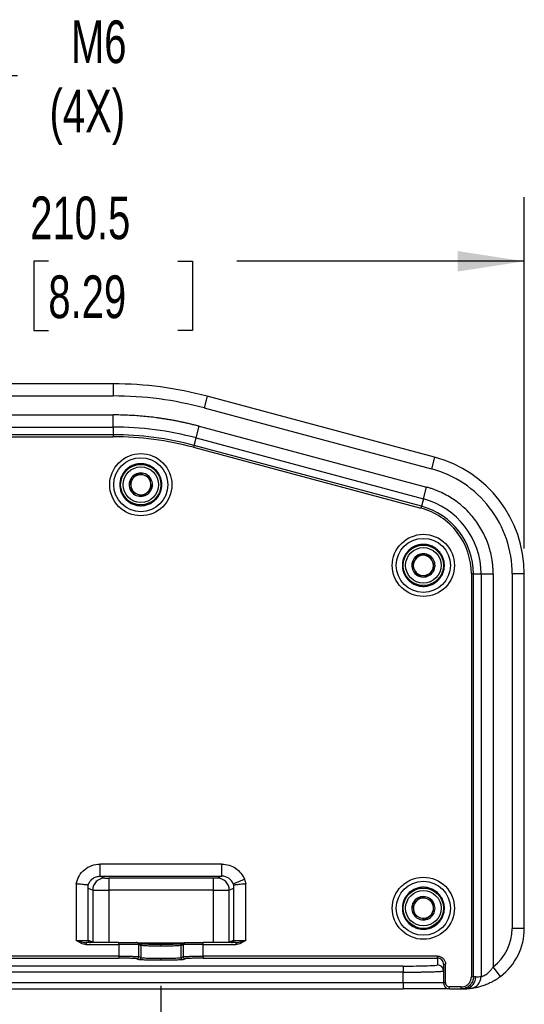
# Model space of a CAD drawing. Header units: millimetres. Extents: x 32 to 1437, y 32 to 1048.
# Tile 7 of 21: x 612 to 737, y 169 to 413. Entities that reach past the tile are written whole.
import ezdxf

# ---------------------------------------------------------------- set-up
doc = ezdxf.new("R2010")
doc.units = ezdxf.units.MM
doc.header["$LTSCALE"] = 5
doc.layers.add('DIMENSIONS', color=140, linetype='Continuous', lineweight=25)
doc.styles.add('SLDTEXTSTYLE0', font='TXT', dxfattribs={"width": 0.7})
doc.dimstyles.new('SLDDIMSTYLE0', dxfattribs={"dimtxt": 10.790039, "dimasz": 16.51, "dimexe": 0, "dimexo": 0.0625, "dimgap": 2.69751, "dimtad": 0, "dimtih": 1, "dimtoh": 1, "dimrnd": 1e-09, "dimzin": 4, "dimdsep": 46, "dimtxsty": 'SLDTEXTSTYLE0', "dimsah": 1, "dimcen": 0.09, "dimadec": 0, "dimazin": 1, "dimtfac": 1, "dimtofl": 0, "dimtmove": 0, "dimatfit": 3, "dimfxl": 0, "dimfrac": 2, "dimtolj": 1, "dimtzin": 12, "dimarcsym": 0})
doc.dimstyles.new('SLDDIMSTYLE5', dxfattribs={"dimtxt": 10.790039, "dimasz": 16.51, "dimexe": 0, "dimexo": 0.0625, "dimgap": 2.69751, "dimtad": 0, "dimtih": 1, "dimtoh": 1, "dimrnd": 1e-09, "dimzin": 12, "dimdsep": 46, "dimtxsty": 'SLDTEXTSTYLE0', "dimsah": 1, "dimcen": 0.09, "dimadec": 0, "dimazin": 3, "dimtfac": 1, "dimtofl": 0, "dimtmove": 0, "dimatfit": 3, "dimfxl": 0, "dimfrac": 2, "dimtolj": 1, "dimtzin": 12, "dimarcsym": 0})
doc.dimstyles.new('SLDDIMSTYLE6', dxfattribs={"dimtxt": 10.790039, "dimasz": 16.51, "dimexe": 0, "dimexo": 0.0625, "dimgap": 2.69751, "dimtad": 0, "dimtih": 1, "dimtoh": 1, "dimrnd": 1e-09, "dimzin": 12, "dimdsep": 46, "dimtxsty": 'SLDTEXTSTYLE0', "dimsah": 1, "dimcen": 0, "dimadec": 0, "dimazin": 3, "dimtfac": 1, "dimtofl": 0, "dimtmove": 0, "dimatfit": 3, "dimfxl": 0, "dimfrac": 2, "dimtolj": 1, "dimtzin": 12, "dimarcsym": 0})

# ---------------------------------------------------------------- blocks, each defined once
blk = doc.blocks.new('_D_16')
at = {"layer": 'DIMENSIONS'}
for p, q in [((526.61, 290.69), (526.61, 369.32)), ((737.11, 282.27), (737.11, 369.32)), ((526.61, 353.44), (604.59, 353.44)), ((619.21, 353.44), (615.59, 353.44)), ((615.59, 353.44), (615.59, 336.3)), ((651.27, 353.44), (654.9, 353.44)), ((654.9, 353.44), (654.9, 336.3)), ((737.11, 353.44), (665.89, 353.44)), ((615.59, 336.3), (619.21, 336.3)), ((654.9, 336.3), (651.27, 336.3))]:
    blk.add_line(p, q, dxfattribs=at)
for points in [[(526.61, 353.44), (543.12, 350.9), (543.12, 355.98)], [(737.11, 353.44), (720.6, 355.98), (720.6, 350.9)]]:
    blk.add_solid(points, dxfattribs=at)
at = {"layer": 'DIMENSIONS', "char_height": 10.583, "attachment_point": 1, "style": 'SLDTEXTSTYLE0'}
for s, insert in [('210.5', (614.72, 369.5)), ('8.29', (619.21, 349.94))]:
    blk.add_mtext(s, dxfattribs=dict(at, insert=insert))
blk = doc.blocks.new('_D_17')
at = {"layer": 'DIMENSIONS'}
for p, q in [((337.11, 173.8), (337.11, 119.83)), ((647.11, 173.8), (647.11, 119.83)), ((337.11, 135.7), (458.14, 135.7)), ((472.76, 135.7), (469.14, 135.7)), ((469.14, 135.7), (469.14, 118.55)), ((513.8, 135.7), (517.43, 135.7)), ((517.43, 135.7), (517.43, 118.55)), ((647.11, 135.7), (528.42, 135.7)), ((469.14, 118.55), (472.76, 118.55)), ((517.43, 118.55), (513.8, 118.55))]:
    blk.add_line(p, q, dxfattribs=at)
for points in [[(337.11, 135.7), (353.62, 133.16), (353.62, 138.24)], [(647.11, 135.7), (630.6, 138.24), (630.6, 133.16)]]:
    blk.add_solid(points, dxfattribs=at)
at = {"layer": 'DIMENSIONS', "char_height": 10.583, "attachment_point": 1, "style": 'SLDTEXTSTYLE0'}
for s, insert in [('310.0', (472.76, 151.76)), ('12.20', (472.76, 132.19))]:
    blk.add_mtext(s, dxfattribs=dict(at, insert=insert))
blk = doc.blocks.new('_D_18')
at = {"layer": 'DIMENSIONS'}
for p, q in [((527.79, 280.54), (583.79, 399.51)), ((583.79, 399.51), (611.58, 399.51))]:
    blk.add_line(p, q, dxfattribs=at)
blk.add_solid([(527.79, 280.54), (537.12, 294.4), (532.52, 296.56)], dxfattribs=at)
at = {"layer": 'DIMENSIONS', "char_height": 10.583, "attachment_point": 1, "style": 'SLDTEXTSTYLE0'}
for s, insert in [('M6', (624.81, 413.15)), ('(4X)', (619.51, 396))]:
    blk.add_mtext(s, dxfattribs=dict(at, insert=insert))

msp = doc.modelspace()

# ---------------------------------------------------------------- linework, layer by layer
for p, q in [((635.265467, 323.052066), (348.962916, 323.052066)), ((635.265467, 323.052066), (635.265467, 320.052066)), ((348.962916, 320.052066), (635.265467, 320.052066)), ((658.559181, 319.98539), (657.782724, 317.087613)), ((714.878763, 304.894604), (658.559181, 319.98539)), ((348.962916, 315.349132), (635.265467, 315.349132)), ((635.265467, 312.35096), (635.265467, 315.349132)), ((657.782724, 317.087613), (714.102306, 301.996826)), ((655.789531, 309.648915), (656.565515, 312.544928)), ((656.565515, 312.544928), (712.885097, 297.454141)), ((348.962916, 312.35096), (635.265467, 312.35096)), ((635.265467, 310.443512), (348.962916, 310.443512)), ((635.265467, 312.35096), (635.265467, 310.443512)), ((635.265467, 310.443512), (635.265467, 309.943817)), ((348.962916, 309.943817), (635.265467, 309.943817)), ((655.295847, 307.806463), (655.166516, 307.323794)), ((655.295847, 307.806463), (655.789531, 309.648915)), ((711.615429, 292.715676), (655.295847, 307.806463)), ((655.789531, 309.648915), (712.109113, 294.558129)), ((655.166516, 307.323794), (711.486099, 292.233007)), ((714.878763, 304.894604), (714.102306, 301.996826)), ((712.109113, 294.558129), (712.885097, 297.454141)), ((712.109113, 294.558129), (711.615429, 292.715676)), ((711.615429, 292.715676), (711.486099, 292.233007)), ((724.005943, 275.916829), (724.005943, 176.052066)), ((724.505638, 275.916829), (724.005943, 275.916829)), ((724.505638, 176.052066), (724.505638, 275.916829)), ((724.505638, 275.916829), (726.413086, 275.916829)), ((726.413086, 275.916829), (726.413086, 176.122769)), ((726.413086, 275.916829), (729.411258, 275.916829)), ((729.411258, 275.916829), (729.411258, 178.525638)), ((734.114192, 275.916829), (734.114192, 188.052066)), ((737.114192, 275.916829), (734.114192, 275.916829)), ((737.114192, 188.052066), (737.114192, 275.916829)), ((662.208541, 203.996755), (632.019843, 203.996755)), ((632.019843, 200.998583), (632.019843, 203.996755)), ((662.208541, 200.998583), (662.208541, 203.996755)), ((632.019843, 200.998583), (662.208541, 200.998583)), ((632.019843, 200.998583), (633.18314, 200.534257)), ((660.049048, 200.50238), (634.179335, 200.50238)), ((634.179335, 200.50238), (634.179335, 197.504207)), ((660.049048, 200.50238), (660.049048, 197.504207)), ((662.208541, 200.998583), (661.045243, 200.534257)), ((665.013421, 199.119968), (667.78739, 200.227187)), ((626.114192, 199.094832), (626.114192, 185.052066)), ((629.114192, 185.052066), (629.114192, 198.720268)), ((630.194556, 197.536085), (629.114192, 197.967308)), ((665.114192, 197.967308), (664.033827, 197.536085)), ((665.114192, 198.720268), (665.114192, 185.052066)), ((668.114192, 185.052066), (668.114192, 199.094832)), ((630.194556, 197.536085), (630.194556, 184.622669)), ((660.049048, 197.504207), (634.179335, 197.504207)), ((634.179335, 197.504207), (634.179335, 184.552066)), ((660.049048, 197.504207), (660.049048, 184.552066)), ((664.033827, 184.622669), (664.033827, 197.536085)), ((737.114192, 188.052066), (734.114192, 188.052066)), ((626.114192, 185.052066), (629.114192, 185.052066)), ((628.563681, 184.552066), (628.563681, 184.052066)), ((636.63855, 184.552066), (628.563681, 184.552066)), ((628.563681, 184.052066), (636.63855, 184.052066)), ((630.194556, 184.622669), (629.119531, 185.051761)), ((629.432534, 184.588721), (629.616102, 184.552068)), ((630.194556, 184.622669), (630.199339, 184.552066)), ((636.63855, 184.052066), (636.63855, 184.552066)), ((636.63855, 184.052066), (636.63855, 181.172155)), ((641.51131, 184.052066), (636.63855, 184.052066)), ((641.259403, 184.511099), (652.968981, 184.511099)), ((641.820474, 184.289872), (641.30678, 184.494911)), ((641.619524, 181.028708), (641.619524, 184.030536)), ((641.619524, 184.030536), (642.133218, 183.825497)), ((642.133218, 183.825497), (642.133218, 180.823668)), ((647.114192, 184.149868), (647.114192, 183.650172)), ((652.095165, 183.825497), (652.60886, 184.030536)), ((652.095165, 180.823668), (652.095165, 183.825497)), ((652.921604, 184.494911), (652.407909, 184.289872)), ((652.60886, 184.030536), (652.60886, 181.028708)), ((657.589833, 184.052066), (652.717074, 184.052066)), ((657.589833, 184.052066), (657.589833, 184.552066)), ((665.664702, 184.552066), (657.589833, 184.552066)), ((657.589833, 181.172155), (657.589833, 184.052066)), ((657.589833, 184.052066), (665.664702, 184.052066)), ((664.033827, 184.622669), (664.029044, 184.552066)), ((665.108852, 185.051761), (664.033827, 184.622669)), ((665.114194, 185.052066), (665.108852, 185.051761)), ((665.114192, 185.052066), (668.114192, 185.052066)), ((665.664702, 184.552066), (665.664702, 184.052066)), ((636.63855, 181.172155), (571.614192, 181.172155)), ((571.614192, 180.67246), (636.63855, 180.67246)), ((636.63855, 181.172155), (636.63855, 180.67246)), ((642.133218, 180.823668), (641.619524, 181.028708)), ((647.114192, 180.648344), (647.114192, 180.148648)), ((652.60886, 181.028708), (652.095165, 180.823668)), ((715.614192, 181.172155), (657.589833, 181.172155)), ((657.589833, 181.172155), (657.589833, 180.67246)), ((657.589833, 180.67246), (715.614192, 180.67246)), ((715.614192, 180.67246), (715.614192, 181.172155)), ((715.614192, 180.67246), (715.614192, 179.011286)), ((707.114192, 178.714459), (580.114192, 178.714459)), ((641.121426, 180.529012), (641.635121, 180.323973)), ((652.593263, 180.323973), (653.106957, 180.529012)), ((707.114192, 178.714459), (707.114192, 177.215373)), ((717.114192, 179.170936), (717.114192, 174.552066)), ((717.114192, 179.170936), (717.614192, 179.170936)), ((717.614192, 174.552066), (717.614192, 179.170936)), ((731.235525, 176.144031), (729.411258, 178.525638)), ((707.114192, 177.215373), (580.114192, 177.215373)), ((707.114192, 174.552066), (707.114192, 177.215373)), ((724.505638, 176.052066), (724.005943, 176.052066)), ((725.112364, 176.052066), (724.505638, 176.052066)), ((707.114192, 174.552066), (580.114192, 174.552066)), ((717.114192, 174.552066), (707.114192, 174.552066)), ((707.114192, 174.552066), (707.114192, 173.052066)), ((717.614192, 174.552066), (717.114192, 174.552066)), ((721.504419, 173.552066), (718.614192, 173.552066)), ((718.614192, 173.052066), (718.614192, 173.552066)), ((721.504419, 173.052066), (721.504419, 173.552066)), ((580.114192, 173.052066), (707.114192, 173.052066)), ((718.614192, 173.052066), (721.504419, 173.052066)), ((721.504419, 173.052066), (722.114192, 173.052066)), ((722.114192, 173.052066), (722.659404, 173.102086)), ((722.659748, 173.10215), (722.908425, 173.073124))]:
    msp.add_line(p, q)
at = {"flags": 128}
for points in [[(641.198059, 184.524516), (641.218786, 184.52089), (641.30678, 184.494911)], [(652.921604, 184.494911), (653.009597, 184.52089), (653.106957, 184.530232)]]:
    msp.add_lwpolyline(points, dxfattribs=at)
for centre, radius in [((642.114192, 298.052066), 6.7), ((642.114192, 298.052066), 5), ((642.114192, 298.052066), 4.4), ((712.114192, 278.052066), 6.7), ((712.114192, 278.052066), 5), ((712.114192, 278.052066), 4.4), ((712.114192, 193.052066), 6.7), ((712.114192, 193.052066), 5), ((712.114192, 193.052066), 4.4)]:
    msp.add_circle(centre, radius)
for centre, radius, start, end in [((635.265467, 233.052066), 90, 75, 90), ((635.265467, 233.052066), 79.298894, 75, 90), ((635.265467, 233.052066), 77.391446, 75, 90), ((707.114192, 275.916829), 30, 0, 75), ((642.114192, 298.052066), 2.886751, 96.98986306, 156.98986306), ((642.114192, 298.052066), 2.5, 66.98986306, 126.98986306), ((642.114192, 298.052066), 2.886751, 36.98986306, 96.98986306), ((642.114192, 298.052066), 2.5, 6.98986306, 66.98986306), ((642.114192, 298.052066), 2.886751, 156.98986306, 216.98986306), ((642.114192, 298.052066), 2.5, 126.98986306, 186.98986306), ((642.114192, 298.052066), 2.5, 306.98986306, 6.98986306), ((642.114192, 298.052066), 2.886751, 336.98986306, 36.98986306), ((642.114192, 298.052066), 2.5, 186.98986306, 246.98986306), ((642.114192, 298.052066), 2.886751, 216.98986306, 276.98986306), ((642.114192, 298.052066), 2.5, 246.98986306, 306.98986306), ((642.114192, 298.052066), 2.886751, 276.98986306, 336.98986306), ((707.114192, 275.916829), 19.298894, 0, 75), ((707.114192, 275.916829), 17.391446, 0, 75), ((712.114192, 278.052066), 2.886751, 58.78150508, 118.78150508), ((712.114192, 278.052066), 2.886751, 118.78150508, 178.78150508), ((712.114192, 278.052066), 2.5, 148.78150508, 208.78150508), ((712.114192, 278.052066), 2.5, 88.78150508, 148.78150508), ((712.114192, 278.052066), 2.5, 28.78150508, 88.78150508), ((712.114192, 278.052066), 2.886751, 358.78150508, 58.78150508), ((712.114192, 278.052066), 2.5, 328.78150508, 28.78150508), ((712.114192, 278.052066), 2.886751, 178.78150508, 238.78150508), ((712.114192, 278.052066), 2.5, 208.78150508, 268.78150508), ((712.114192, 278.052066), 2.5, 268.78150508, 328.78150508), ((712.114192, 278.052066), 2.886751, 298.78150508, 358.78150508), ((712.114192, 278.052066), 2.886751, 238.78150508, 298.78150508), ((633.198648, 197.5302), 3.004097, 90.29576786, 179.88776178), ((661.029736, 197.5302), 3.004097, 0.11223822, 89.70423214), ((712.114192, 193.052066), 2.886751, 96.98986306, 156.98986306), ((712.114192, 193.052066), 2.5, 66.98986306, 126.98986306), ((712.114192, 193.052066), 2.886751, 36.98986306, 96.98986306), ((712.114192, 193.052066), 2.5, 6.98986306, 66.98986306), ((712.114192, 193.052066), 2.886751, 156.98986306, 216.98986306), ((712.114192, 193.052066), 2.5, 126.98986306, 186.98986306), ((712.114192, 193.052066), 2.5, 306.98986306, 6.98986306), ((712.114192, 193.052066), 2.886751, 336.98986306, 36.98986306), ((712.114192, 193.052066), 2.5, 186.98986306, 246.98986306), ((712.114192, 193.052066), 2.886751, 216.98986306, 276.98986306), ((712.114192, 193.052066), 2.5, 246.98986306, 306.98986306), ((712.114192, 193.052066), 2.886751, 276.98986306, 336.98986306), ((722.114192, 188.052066), 15, 307.45144304, 0), ((629.614192, 185.052066), 0.5, 180, 270), ((641.121661, 184.032739), 0.497867, 359.74645345, 68.17192858), ((641.63566, 183.827905), 0.497564, 359.72276528, 68.19561675), ((652.593027, 183.8277), 0.497867, 111.82807142, 180.25354655), ((653.106419, 184.032944), 0.497564, 111.80438325, 180.27723472), ((664.614192, 185.052066), 0.5, 270, 0), ((641.118842, 181.029688), 0.500683, 270.29576786, 359.8877618), ((641.632536, 180.824649), 0.500683, 270.29576786, 359.88776178), ((652.595847, 180.824649), 0.500683, 180.11223822, 269.70423214), ((653.109542, 181.029688), 0.500683, 180.11223822, 269.70423214), ((715.614648, 177.511743), 1.499543, 0.01746216, 90.01745152), ((722.11299, 176.051269), 2.999375, 280.49653239, 0.01522425), ((723.414253, 176.121523), 2.998833, 276.23783649, 0.02380405), ((718.614192, 174.552066), 1.5, 180, 270)]:
    msp.add_arc(centre, radius, start, end)
for points in [[(657.782724, 317.087613), (650.438857, 319.055396), (642.868398, 320.052066), (635.265467, 320.052066)], [(655.166516, 307.323794), (648.67591, 309.062947), (641.985038, 309.943817), (635.265467, 309.943817)], [(641.762892, 300.917362), (641.378597, 300.627882), (640.610007, 300.048921), (639.841418, 299.46996), (639.457123, 299.18048)], [(639.457123, 299.18048), (639.515673, 298.70293), (639.632772, 297.747832), (639.749872, 296.792733), (639.808422, 296.315184)], [(644.771261, 296.923652), (644.712711, 297.401202), (644.595611, 298.3563), (644.478511, 299.311399), (644.419961, 299.788948)], [(639.808422, 296.315184), (640.251267, 296.127115), (641.136957, 295.750977), (642.022646, 295.374839), (642.465491, 295.18677)], [(642.465491, 295.18677), (642.849786, 295.47625), (643.618376, 296.055211), (644.386966, 296.634172), (644.771261, 296.923652)], [(710.724305, 280.582194), (710.474937, 280.170737), (709.976199, 279.347824), (709.477462, 278.52491), (709.228093, 278.113453)], [(713.610404, 280.520807), (713.129387, 280.531038), (712.167355, 280.551501), (711.205322, 280.571963), (710.724305, 280.582194)], [(715.00029, 277.990679), (714.768643, 278.412367), (714.305347, 279.255743), (713.842052, 280.099119), (713.610404, 280.520807)], [(709.228093, 278.113453), (709.459741, 277.691765), (709.923036, 276.848389), (710.386332, 276.005013), (710.61798, 275.583325)], [(710.61798, 275.583325), (711.098996, 275.573094), (712.061029, 275.552631), (713.023062, 275.532169), (713.504078, 275.521938)], [(667.78739, 200.227187), (667.93326, 199.861731), (668.042886, 199.481876), (668.114192, 199.094832)], [(629.114192, 198.720268), (629.114192, 198.755242), (629.110156, 198.773475), (629.101163, 198.774641)], [(665.12721, 198.774639), (665.096388, 198.891945), (665.058377, 199.007336), (665.013421, 199.119968)], [(665.12722, 198.774641), (665.118227, 198.773475), (665.114192, 198.755242), (665.114192, 198.720268)], [(711.762892, 195.917362), (711.378597, 195.627882), (710.610007, 195.048921), (709.841418, 194.46996), (709.457123, 194.18048)], [(714.419961, 194.788948), (713.977116, 194.977017), (713.091427, 195.353155), (712.205737, 195.729293), (711.762892, 195.917362)], [(709.457123, 194.18048), (709.515673, 193.70293), (709.632772, 192.747832), (709.749872, 191.792733), (709.808422, 191.315184)], [(714.771261, 191.923652), (714.712711, 192.401202), (714.595611, 193.3563), (714.478511, 194.311399), (714.419961, 194.788948)], [(712.465491, 190.18677), (712.849786, 190.47625), (713.618376, 191.055211), (714.386966, 191.634172), (714.771261, 191.923652)], [(729.411258, 178.525638), (732.375485, 180.796181), (734.114192, 184.318166), (734.114192, 188.052066)], [(641.619524, 184.030536), (641.599359, 184.037713), (641.563172, 184.044889), (641.51131, 184.052066)], [(652.717074, 184.052066), (652.665211, 184.044889), (652.629024, 184.037713), (652.60886, 184.030536)], [(725.112364, 176.052066), (725.547221, 176.052066), (725.982069, 176.075773), (726.413086, 176.122769)]]:
    msp.add_open_spline(points, degree=3)
for points, knots in [([(656.565515, 312.544928), (656.275925, 312.62155), (655.696915, 312.774749), (654.825513, 312.992484), (653.952373, 313.201286), (653.077265, 313.400296), (652.200251, 313.589744), (651.321314, 313.769569), (650.440458, 313.939787), (649.557683, 314.100393), (648.672988, 314.251389), (647.786374, 314.392774), (646.89784, 314.524549), (645.711038, 314.68737), (644.22482, 314.866639), (642.43797, 315.042667), (640.64852, 315.179764), (638.856474, 315.276977), (637.061835, 315.337858), (635.86445, 315.345373), (635.265467, 315.349132)], [0, 0, 0, 0, 0.0417105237, 0.0833965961, 0.1250631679, 0.1667151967, 0.2083576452, 0.2499954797, 0.291633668, 0.3332771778, 0.3749309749, 0.4166000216, 0.4582892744, 0.5000036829, 0.583399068, 0.6667164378, 0.74999548, 0.8332759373, 0.9165975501, 1, 1, 1, 1]), ([(642.114192, 290.352066), (640.072083, 290.352066), (638.113459, 291.163354), (635.22548, 294.051333), (634.414192, 296.009957), (634.414192, 300.094175), (635.22548, 302.052799), (638.113459, 304.940777), (640.072083, 305.752066), (642.114192, 305.752066)], [0, 0, 0, 0, 0.25, 0.25, 0.5, 0.5, 0.75, 0.75, 1, 1, 1, 1]), ([(642.114192, 305.752066), (644.156301, 305.752066), (646.114925, 304.940777), (649.002903, 302.052799), (649.814192, 300.094175), (649.814192, 296.009957), (649.002903, 294.051333), (646.114925, 291.163354), (644.156301, 290.352066), (642.114192, 290.352066)], [0, 0, 0, 0, 0.25, 0.25, 0.5, 0.5, 0.75, 0.75, 1, 1, 1, 1]), ([(642.114192, 303.252066), (642.034849, 303.251024), (641.876308, 303.248943), (641.639043, 303.232043), (641.402704, 303.205037), (641.080219, 303.15289), (640.675068, 303.057572), (640.190655, 302.892306), (639.718125, 302.677234), (639.10664, 302.320049), (638.410899, 301.755172), (637.735556, 300.923624), (637.252729, 299.991679), (636.97412, 299.022533), (636.885099, 298.052066), (636.97412, 297.081598), (637.252729, 296.112452), (637.735556, 295.180507), (638.410899, 294.34896), (639.106503, 293.784194), (639.717967, 293.42698), (640.190329, 293.211946), (640.674902, 293.046641), (641.105711, 292.945127), (641.480941, 292.887679), (641.796942, 292.857612), (642.008363, 292.853916), (642.114192, 292.852066)], [0, 0, 0, 0, 0.0145860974, 0.0291456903, 0.0437093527, 0.0583076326, 0.0891876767, 0.1200998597, 0.1522675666, 0.1844675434, 0.2501169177, 0.3157662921, 0.3800514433, 0.4417706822, 0.5000018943, 0.5582331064, 0.6199523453, 0.6842374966, 0.7498868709, 0.8155362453, 0.8477039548, 0.8799039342, 0.9107839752, 0.9416961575, 0.9611356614, 0.9805460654, 1, 1, 1, 1]), ([(642.114192, 292.852066), (642.193535, 292.853107), (642.352076, 292.855189), (642.589341, 292.872089), (642.825679, 292.899095), (643.148164, 292.951242), (643.553316, 293.04656), (644.037728, 293.211826), (644.510258, 293.426897), (645.121744, 293.784083), (645.817484, 294.34896), (646.492828, 295.180508), (646.975654, 296.112452), (647.254263, 297.081598), (647.343285, 298.052066), (647.254263, 299.022533), (646.975654, 299.991679), (646.492828, 300.923624), (645.817485, 301.755172), (645.12188, 302.319938), (644.510416, 302.677152), (644.038055, 302.892186), (643.553481, 303.05749), (643.122673, 303.159005), (642.747443, 303.216452), (642.431441, 303.24652), (642.220021, 303.250216), (642.114192, 303.252066)], [0, 0, 0, 0, 0.0145860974, 0.0291456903, 0.0437093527, 0.0583076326, 0.0891876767, 0.1200998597, 0.1522675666, 0.1844675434, 0.2501169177, 0.3157662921, 0.3800514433, 0.4417706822, 0.5000018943, 0.5582331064, 0.6199523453, 0.6842374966, 0.7498868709, 0.8155362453, 0.8477039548, 0.8799039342, 0.9107839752, 0.9416961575, 0.9611356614, 0.9805460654, 1, 1, 1, 1]), ([(641.762892, 300.917362), (642.203779, 300.730125), (642.646299, 300.542194), (643.536554, 300.164117), (643.979074, 299.976186), (644.419961, 299.788948)], [0, 0, 0, 0, 0.5, 0.5, 1, 1, 1, 1]), ([(734.114192, 275.916829), (734.114192, 281.860221), (732.15284, 287.638177), (724.916624, 297.068598), (719.843182, 300.458563), (714.102306, 301.996826)], [0, 0, 0, 0, 0.5, 0.5, 1, 1, 1, 1]), ([(729.411258, 275.916829), (729.410446, 276.061849), (729.408822, 276.351729), (729.395669, 276.786201), (729.374667, 277.22003), (729.345047, 277.653216), (729.307017, 278.085758), (729.26052, 278.517656), (729.20557, 278.948915), (729.075498, 279.832386), (728.811622, 281.159402), (728.310158, 282.917487), (727.6603, 284.64509), (726.587555, 286.902876), (724.888601, 289.555613), (722.766093, 291.883124), (720.862907, 293.503701), (719.362523, 294.578455), (717.793984, 295.518009), (716.450481, 296.180344), (715.360374, 296.639271), (714.546728, 296.944338), (713.722337, 297.219728), (713.164326, 297.375962), (712.885097, 297.454141)], [0, 0, 0, 0, 0.0149126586, 0.0298089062, 0.0446943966, 0.0595747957, 0.0744557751, 0.0893430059, 0.104242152, 0.1191588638, 0.1811704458, 0.2432001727, 0.3069641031, 0.3707459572, 0.5000027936, 0.6292596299, 0.693023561, 0.7568054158, 0.8188169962, 0.8808467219, 0.9106542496, 0.9404187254, 0.9701855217, 1, 1, 1, 1]), ([(724.005943, 275.916829), (724.005943, 279.635137), (722.778881, 283.249944), (718.251757, 289.149807), (715.077708, 291.270639), (711.486099, 292.233007)], [0, 0, 0, 0, 0.5, 0.5, 1, 1, 1, 1]), ([(712.114192, 270.352066), (710.072083, 270.352066), (708.113459, 271.163354), (705.22548, 274.051333), (704.414192, 276.009957), (704.414192, 280.094175), (705.22548, 282.052799), (708.113459, 284.940777), (710.072083, 285.752066), (712.114192, 285.752066)], [0, 0, 0, 0, 0.25, 0.25, 0.5, 0.5, 0.75, 0.75, 1, 1, 1, 1]), ([(712.114192, 285.752066), (714.156301, 285.752066), (716.114925, 284.940777), (719.002903, 282.052799), (719.814192, 280.094175), (719.814192, 276.009957), (719.002903, 274.051333), (716.114925, 271.163354), (714.156301, 270.352066), (712.114192, 270.352066)], [0, 0, 0, 0, 0.25, 0.25, 0.5, 0.5, 0.75, 0.75, 1, 1, 1, 1]), ([(712.114192, 283.252066), (712.034849, 283.251024), (711.876308, 283.248943), (711.639043, 283.232043), (711.402704, 283.205037), (711.080219, 283.15289), (710.675068, 283.057572), (710.190655, 282.892306), (709.718125, 282.677234), (709.10664, 282.320049), (708.410899, 281.755172), (707.735556, 280.923624), (707.252729, 279.991679), (706.97412, 279.022533), (706.885099, 278.052066), (706.97412, 277.081598), (707.252729, 276.112452), (707.735556, 275.180507), (708.410899, 274.34896), (709.106503, 273.784194), (709.717967, 273.42698), (710.190329, 273.211946), (710.674902, 273.046641), (711.105711, 272.945127), (711.480941, 272.887679), (711.796942, 272.857612), (712.008363, 272.853916), (712.114192, 272.852066)], [0, 0, 0, 0, 0.0145860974, 0.0291456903, 0.0437093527, 0.0583076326, 0.0891876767, 0.1200998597, 0.1522675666, 0.1844675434, 0.2501169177, 0.3157662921, 0.3800514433, 0.4417706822, 0.5000018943, 0.5582331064, 0.6199523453, 0.6842374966, 0.7498868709, 0.8155362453, 0.8477039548, 0.8799039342, 0.9107839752, 0.9416961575, 0.9611356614, 0.9805460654, 1, 1, 1, 1]), ([(712.114192, 272.852066), (712.193535, 272.853107), (712.352076, 272.855189), (712.589341, 272.872089), (712.825679, 272.899095), (713.148164, 272.951242), (713.553316, 273.04656), (714.037728, 273.211826), (714.510258, 273.426897), (715.121744, 273.784083), (715.817484, 274.34896), (716.492828, 275.180508), (716.975654, 276.112452), (717.254263, 277.081598), (717.343285, 278.052066), (717.254263, 279.022533), (716.975654, 279.991679), (716.492828, 280.923624), (715.817485, 281.755172), (715.12188, 282.319938), (714.510416, 282.677152), (714.038055, 282.892186), (713.553481, 283.05749), (713.122673, 283.159005), (712.747443, 283.216452), (712.431441, 283.24652), (712.220021, 283.250216), (712.114192, 283.252066)], [0, 0, 0, 0, 0.0145860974, 0.0291456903, 0.0437093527, 0.0583076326, 0.0891876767, 0.1200998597, 0.1522675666, 0.1844675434, 0.2501169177, 0.3157662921, 0.3800514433, 0.4417706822, 0.5000018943, 0.5582331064, 0.6199523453, 0.6842374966, 0.7498868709, 0.8155362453, 0.8477039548, 0.8799039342, 0.9107839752, 0.9416961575, 0.9611356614, 0.9805460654, 1, 1, 1, 1]), ([(715.00029, 277.990679), (714.752024, 277.581041), (714.502838, 277.169886), (714.00153, 276.34273), (713.752344, 275.931575), (713.504078, 275.521938)], [0, 0, 0, 0, 0.5, 0.5, 1, 1, 1, 1]), ([(626.114194, 199.094832), (626.239857, 199.77665), (626.485082, 200.435947), (627.186302, 201.6319), (627.641916, 202.168338), (628.709684, 203.054556), (629.321487, 203.40426), (630.628852, 203.875376), (631.323998, 203.996755), (632.019843, 203.996755)], [0, 0, 0, 0, 0.25, 0.25, 0.5, 0.5, 0.75, 0.75, 1, 1, 1, 1]), ([(662.208541, 203.996755), (662.805598, 203.996755), (663.402232, 203.907623), (664.542801, 203.558872), (665.086551, 203.299298), (666.073526, 202.63241), (666.516622, 202.225182), (667.263364, 201.298698), (667.566898, 200.779595), (667.78739, 200.227187)], [0, 0, 0, 0, 0.25, 0.25, 0.5, 0.5, 0.75, 0.75, 1, 1, 1, 1]), ([(629.101221, 198.774626), (629.184607, 199.091597), (629.320679, 199.394503), (629.685061, 199.939676), (629.912752, 200.182211), (630.43595, 200.580638), (630.731035, 200.736918), (631.357367, 200.946247), (631.688364, 200.999579), (632.019843, 200.998583)], [0, 0, 0, 0, 0.25, 0.25, 0.5, 0.5, 0.75, 0.75, 1, 1, 1, 1]), ([(633.18314, 200.534257), (633.204693, 200.525654), (633.321449, 200.517388), (633.68604, 200.505721), (633.932045, 200.50238), (634.179335, 200.50238)], [0, 0, 0, 0, 0.5, 0.5, 1, 1, 1, 1]), ([(661.045243, 200.534257), (661.041887, 200.533219), (661.035199, 200.531151), (661.015189, 200.528108), (660.987896, 200.525135), (660.939638, 200.521161), (660.858218, 200.516397), (660.728829, 200.511405), (660.574986, 200.507329), (660.405333, 200.504476), (660.227989, 200.502695), (660.108723, 200.502485), (660.049048, 200.50238)], [0, 0, 0, 0, 0.0605237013, 0.120602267, 0.1807222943, 0.2413693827, 0.3706223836, 0.5002115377, 0.6294353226, 0.7589961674, 0.8794146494, 1, 1, 1, 1]), ([(665.013421, 199.119968), (664.792929, 199.672376), (664.40174, 200.155261), (663.409297, 200.819967), (662.81013, 201.000391), (662.208541, 200.998583)], [0, 0, 0, 0, 0.5, 0.5, 1, 1, 1, 1]), ([(712.114192, 185.352066), (710.072083, 185.352066), (708.113459, 186.163354), (705.22548, 189.051333), (704.414192, 191.009957), (704.414192, 195.094175), (705.22548, 197.052799), (708.113459, 199.940777), (710.072083, 200.752066), (712.114192, 200.752066)], [0, 0, 0, 0, 0.25, 0.25, 0.5, 0.5, 0.75, 0.75, 1, 1, 1, 1]), ([(712.114192, 200.752066), (714.156301, 200.752066), (716.114925, 199.940777), (719.002903, 197.052799), (719.814192, 195.094175), (719.814192, 191.009957), (719.002903, 189.051333), (716.114925, 186.163354), (714.156301, 185.352066), (712.114192, 185.352066)], [0, 0, 0, 0, 0.25, 0.25, 0.5, 0.5, 0.75, 0.75, 1, 1, 1, 1]), ([(629.101163, 198.774641), (629.094701, 198.775498), (629.08159, 198.777236), (629.048123, 198.781764), (629.003339, 198.787724), (628.945496, 198.795262), (628.874174, 198.804338), (628.788668, 198.814963), (628.688455, 198.827134), (628.573081, 198.840851), (628.442219, 198.856117), (628.295657, 198.872925), (628.07286, 198.89815), (627.719794, 198.937235), (627.229374, 198.988227), (626.738769, 199.036228), (626.371871, 199.07094), (626.181496, 199.088592), (626.114192, 199.094832)], [0, 0, 0, 0, 0.0396582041, 0.0804710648, 0.1224410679, 0.1655704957, 0.2098614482, 0.2553158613, 0.3019355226, 0.3497220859, 0.3986770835, 0.4488019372, 0.5000979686, 0.6099766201, 0.7496995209, 0.8709059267, 0.9543608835, 1, 1, 1, 1]), ([(668.114192, 199.094832), (668.068906, 199.090645), (667.946985, 199.079371), (667.717717, 199.057796), (667.398263, 199.027388), (666.963957, 198.984554), (666.508704, 198.937258), (666.10668, 198.892732), (665.807302, 198.858655), (665.574021, 198.83133), (665.391941, 198.809153), (665.259294, 198.792291), (665.168668, 198.780207), (665.140797, 198.776465), (665.12722, 198.774641)], [0, 0, 0, 0, 0.0307135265, 0.0826898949, 0.1559164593, 0.2503753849, 0.3901215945, 0.5000277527, 0.5931426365, 0.6823303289, 0.7675992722, 0.8489592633, 0.9264217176, 1, 1, 1, 1]), ([(712.114192, 198.252066), (712.034849, 198.251024), (711.876308, 198.248943), (711.639043, 198.232043), (711.402704, 198.205037), (711.080219, 198.15289), (710.675068, 198.057572), (710.190655, 197.892306), (709.718125, 197.677234), (709.10664, 197.320049), (708.410899, 196.755172), (707.735556, 195.923624), (707.252729, 194.991679), (706.97412, 194.022533), (706.885099, 193.052066), (706.97412, 192.081598), (707.252729, 191.112452), (707.735556, 190.180507), (708.410899, 189.34896), (709.106503, 188.784194), (709.717967, 188.42698), (710.190329, 188.211946), (710.674902, 188.046641), (711.105711, 187.945127), (711.480941, 187.887679), (711.796942, 187.857612), (712.008363, 187.853916), (712.114192, 187.852066)], [0, 0, 0, 0, 0.0145860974, 0.0291456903, 0.0437093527, 0.0583076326, 0.0891876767, 0.1200998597, 0.1522675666, 0.1844675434, 0.2501169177, 0.3157662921, 0.3800514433, 0.4417706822, 0.5000018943, 0.5582331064, 0.6199523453, 0.6842374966, 0.7498868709, 0.8155362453, 0.8477039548, 0.8799039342, 0.9107839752, 0.9416961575, 0.9611356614, 0.9805460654, 1, 1, 1, 1]), ([(712.114192, 187.852066), (712.193535, 187.853107), (712.352076, 187.855189), (712.589341, 187.872089), (712.825679, 187.899095), (713.148164, 187.951242), (713.553316, 188.04656), (714.037728, 188.211826), (714.510258, 188.426897), (715.121744, 188.784083), (715.817484, 189.34896), (716.492828, 190.180508), (716.975654, 191.112452), (717.254263, 192.081598), (717.343285, 193.052066), (717.254263, 194.022533), (716.975654, 194.991679), (716.492828, 195.923624), (715.817485, 196.755172), (715.12188, 197.319938), (714.510416, 197.677152), (714.038055, 197.892186), (713.553481, 198.05749), (713.122673, 198.159005), (712.747443, 198.216452), (712.431441, 198.24652), (712.220021, 198.250216), (712.114192, 198.252066)], [0, 0, 0, 0, 0.0145860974, 0.0291456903, 0.0437093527, 0.0583076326, 0.0891876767, 0.1200998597, 0.1522675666, 0.1844675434, 0.2501169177, 0.3157662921, 0.3800514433, 0.4417706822, 0.5000018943, 0.5582331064, 0.6199523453, 0.6842374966, 0.7498868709, 0.8155362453, 0.8477039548, 0.8799039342, 0.9107839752, 0.9416961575, 0.9611356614, 0.9805460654, 1, 1, 1, 1]), ([(630.194556, 197.536085), (630.201647, 197.535484), (630.215751, 197.534289), (630.250226, 197.532547), (630.293812, 197.530855), (630.34702, 197.529215), (630.409128, 197.527628), (630.479726, 197.526092), (630.55831, 197.524609), (630.644394, 197.523177), (630.737485, 197.521798), (630.837089, 197.52047), (630.942714, 197.519195), (631.053871, 197.517972), (631.17008, 197.516801), (631.290865, 197.515681), (631.415759, 197.514614), (631.544306, 197.513599), (631.676063, 197.512636), (631.810598, 197.511725), (631.947492, 197.510866), (632.086342, 197.510059), (632.226758, 197.509304), (632.368369, 197.508601), (632.510816, 197.50795), (632.65376, 197.507352), (632.796878, 197.506805), (632.939863, 197.50631), (633.082426, 197.505867), (633.224294, 197.505477), (633.365212, 197.505138), (633.504942, 197.504851), (633.643263, 197.504617), (633.779967, 197.504434), (633.914868, 197.504304), (634.04779, 197.504223), (634.13574, 197.504212), (634.179335, 197.504207)], [0, 0, 0, 0, 0.03510278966, 0.06982139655, 0.10415581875, 0.13810605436, 0.17167210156, 0.20485395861, 0.23765162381, 0.27006509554, 0.30209437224, 0.33373945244, 0.36500033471, 0.39587701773, 0.42636950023, 0.45647778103, 0.48620185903, 0.51554173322, 0.54449740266, 0.57306886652, 0.60125612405, 0.62905917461, 0.65647801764, 0.68351265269, 0.71016307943, 0.73642929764, 0.76231130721, 0.78780910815, 0.81292270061, 0.83765208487, 0.86199726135, 0.88595823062, 0.90953499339, 0.93272755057, 0.9555359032, 0.97796005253, 1, 1, 1, 1]), ([(660.049048, 197.504207), (660.11569, 197.504219), (660.250734, 197.504243), (660.455421, 197.504433), (660.664269, 197.504734), (660.876592, 197.505157), (661.09162, 197.505701), (661.308491, 197.506365), (661.526255, 197.507149), (661.743866, 197.508054), (661.960191, 197.50908), (662.174006, 197.510226), (662.383997, 197.511492), (662.588769, 197.512879), (662.786849, 197.514387), (662.976691, 197.516014), (663.156686, 197.517763), (663.325175, 197.519632), (663.480451, 197.521621), (663.620798, 197.523731), (663.744437, 197.525961), (663.849783, 197.528312), (663.934558, 197.530784), (663.999295, 197.533372), (664.022252, 197.535175), (664.033827, 197.536085)], [0, 0, 0, 0, 0.0336930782, 0.0682757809, 0.1037481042, 0.1401100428, 0.1773615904, 0.2155027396, 0.2545334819, 0.2944538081, 0.3352637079, 0.3769631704, 0.4195521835, 0.4630307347, 0.5073988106, 0.552656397, 0.5988034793, 0.6458400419, 0.6937660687, 0.7425815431, 0.7922864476, 0.8428807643, 0.8943644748, 0.9467375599, 1, 1, 1, 1]), ([(712.465491, 190.18677), (712.024605, 190.374007), (711.582084, 190.561938), (710.691829, 190.940015), (710.249309, 191.127946), (709.808422, 191.315184)], [0, 0, 0, 0, 0.5, 0.5, 1, 1, 1, 1]), ([(626.114192, 185.052066), (626.568593, 184.932321), (627.015715, 184.813165), (627.634302, 184.671286), (627.834033, 184.629937), (628.21414, 184.570334), (628.392575, 184.552066), (628.563681, 184.552066)], [0, 0, 0, 0, 0.5, 0.5, 0.75, 0.75, 1, 1, 1, 1]), ([(628.563681, 184.052066), (628.337031, 184.052066), (628.116416, 184.088602), (627.683101, 184.207808), (627.473133, 184.290505), (626.868517, 184.574264), (626.491492, 184.813442), (626.114192, 185.052066)], [0, 0, 0, 0, 0.25, 0.25, 0.5, 0.5, 1, 1, 1, 1]), ([(636.63855, 184.552066), (637.658105, 184.552066), (638.647563, 184.552066), (640.241672, 184.552066), (640.799265, 184.552066), (641.025932, 184.552066)], [0, 0, 0, 0, 0.5, 0.5, 1, 1, 1, 1]), ([(641.51131, 184.052066), (641.510393, 184.07653), (641.508593, 184.124574), (641.493367, 184.193812), (641.470547, 184.257756), (641.440666, 184.3156), (641.405361, 184.366846), (641.365929, 184.411268), (641.323647, 184.448872), (641.279657, 184.479855), (641.234969, 184.504569), (641.190457, 184.523471), (641.14685, 184.537131), (641.104744, 184.546054), (641.06461, 184.551172), (641.038537, 184.551774), (641.025932, 184.552066)], [0, 0, 0, 0, 0.0934230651, 0.18346443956, 0.27012349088, 0.35339963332, 0.43329232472, 0.50980106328, 0.5829253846, 0.6526648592, 0.71901909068, 0.78198771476, 0.84157039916, 0.89776684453, 0.95057678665, 1, 1, 1, 1]), ([(641.635121, 184.325192), (641.643349, 184.322324), (641.659758, 184.316605), (641.69803, 184.308106), (641.746225, 184.299704), (641.805312, 184.291405), (641.875034, 184.283206), (641.955453, 184.275109), (642.046571, 184.267113), (642.185671, 184.256318), (642.389729, 184.243024), (642.682024, 184.227712), (643.016936, 184.213346), (643.392526, 184.200112), (643.802924, 184.188194), (644.24178, 184.177798), (644.704204, 184.16896), (645.146546, 184.162343), (645.561296, 184.157501), (645.9423, 184.154082), (646.32842, 184.151659), (646.719628, 184.150145), (646.982327, 184.14996), (647.114192, 184.149868)], [0, 0, 0, 0, 0.0303594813, 0.0605386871, 0.0905976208, 0.1205970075, 0.150597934, 0.1806614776, 0.2108483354, 0.2412184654, 0.3053129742, 0.369466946, 0.4347576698, 0.5001084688, 0.5653915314, 0.6307347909, 0.6948079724, 0.7589409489, 0.8073939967, 0.8554768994, 0.9034386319, 0.951530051, 1, 1, 1, 1]), ([(647.114192, 183.650172), (646.495966, 183.650172), (645.87811, 183.654625), (644.725893, 183.671837), (644.191979, 183.68459), (643.280502, 183.716673), (642.903223, 183.735993), (642.356433, 183.778584), (642.1871, 183.80184), (642.133218, 183.825497)], [0, 0, 0, 0, 0.25, 0.25, 0.5, 0.5, 0.75, 0.75, 1, 1, 1, 1]), ([(647.114192, 184.149868), (647.196725, 184.149904), (647.361303, 184.149976), (647.607119, 184.150567), (647.850987, 184.151511), (648.092904, 184.152844), (648.332867, 184.154554), (648.570873, 184.156646), (648.806919, 184.159119), (649.126976, 184.163018), (649.524028, 184.168958), (649.986309, 184.177792), (650.425319, 184.188191), (650.835601, 184.200103), (651.211332, 184.213342), (651.546151, 184.227702), (651.83858, 184.243019), (652.065892, 184.25783), (652.24017, 184.271836), (652.37092, 184.284792), (652.473688, 184.298013), (652.550969, 184.311491), (652.579128, 184.320613), (652.593263, 184.325192)], [0, 0, 0, 0, 0.0303412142, 0.060502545, 0.0905441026, 0.1205267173, 0.1505115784, 0.1805598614, 0.2107323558, 0.2410891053, 0.3051593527, 0.3692952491, 0.4345745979, 0.4999215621, 0.5652084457, 0.6305630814, 0.694654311, 0.7588115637, 0.8072864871, 0.8553936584, 0.9033816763, 0.9515009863, 1, 1, 1, 1]), ([(652.095165, 183.825497), (652.041283, 183.80184), (651.871951, 183.778584), (651.32516, 183.735993), (650.947881, 183.716673), (650.036404, 183.68459), (649.502491, 183.671837), (648.350273, 183.654625), (647.732418, 183.650172), (647.114192, 183.650172)], [0, 0, 0, 0, 0.25, 0.25, 0.5, 0.5, 0.75, 0.75, 1, 1, 1, 1]), ([(652.717074, 184.052066), (652.717942, 184.075909), (652.719679, 184.123611), (652.734782, 184.193407), (652.758362, 184.25948), (652.790018, 184.319873), (652.827759, 184.373174), (652.869674, 184.418612), (652.913793, 184.456029), (652.958365, 184.485778), (653.001942, 184.508573), (653.043423, 184.525339), (653.082041, 184.537077), (653.117313, 184.544789), (653.148982, 184.549341), (653.176958, 184.551685), (653.194369, 184.551945), (653.202451, 184.552066)], [0, 0, 0, 0, 0.091055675, 0.1821728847, 0.2721137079, 0.3596937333, 0.443858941, 0.5237409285, 0.5986846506, 0.6682496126, 0.732190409, 0.7904246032, 0.842995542, 0.8900358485, 0.9317350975, 0.9683132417, 1, 1, 1, 1]), ([(653.202451, 184.552066), (653.429118, 184.552066), (653.986712, 184.552066), (655.580821, 184.552066), (656.570278, 184.552066), (657.589833, 184.552066)], [0, 0, 0, 0, 0.5, 0.5, 1, 1, 1, 1]), ([(665.664702, 184.552066), (665.835809, 184.552066), (666.014244, 184.570334), (666.394351, 184.629937), (666.594081, 184.671285), (667.212669, 184.813164), (667.659791, 184.932321), (668.114192, 185.052066)], [0, 0, 0, 0, 0.25, 0.25, 0.5, 0.5, 1, 1, 1, 1]), ([(668.114192, 185.052066), (667.736892, 184.813442), (667.359866, 184.574264), (666.755251, 184.290505), (666.545282, 184.207808), (666.111968, 184.088602), (665.891352, 184.052066), (665.664702, 184.052066)], [0, 0, 0, 0, 0.5, 0.5, 0.75, 0.75, 1, 1, 1, 1]), ([(636.63855, 181.172155), (636.712302, 181.172124), (636.860273, 181.172061), (637.082497, 181.171558), (637.305237, 181.170756), (637.528024, 181.169624), (637.750376, 181.168172), (637.971797, 181.166397), (638.191779, 181.1643), (638.4098, 181.16188), (638.625332, 181.159137), (638.837834, 181.156072), (639.046759, 181.152685), (639.251552, 181.148975), (639.451654, 181.144942), (639.646502, 181.140587), (639.835533, 181.135907), (640.028894, 181.130622), (640.22847, 181.124486), (640.434627, 181.117288), (640.638012, 181.109228), (640.834925, 181.100302), (641.021293, 181.09051), (641.192598, 181.079851), (641.34424, 181.068328), (641.470229, 181.055935), (641.568651, 181.042692), (641.60233, 181.033434), (641.619524, 181.028708)], [0, 0, 0, 0, 0.0298237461, 0.0598370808, 0.0900400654, 0.1204327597, 0.1510152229, 0.1817875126, 0.2127496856, 0.2439017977, 0.2752439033, 0.3067760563, 0.3384983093, 0.3704107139, 0.402513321, 0.4348061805, 0.4672893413, 0.4999628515, 0.5385777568, 0.5797237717, 0.6234008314, 0.6696088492, 0.7183477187, 0.7696173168, 0.8234175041, 0.8797481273, 0.9386090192, 1, 1, 1, 1]), ([(641.121426, 180.529012), (641.072932, 180.548368), (640.920533, 180.567395), (640.428422, 180.602243), (640.088871, 180.61805), (639.268541, 180.644299), (638.788019, 180.654734), (637.751023, 180.668816), (637.194954, 180.67246), (636.63855, 180.67246)], [0, 0, 0, 0, 0.25, 0.25, 0.5, 0.5, 0.75, 0.75, 1, 1, 1, 1]), ([(642.133218, 180.823668), (642.1871, 180.800011), (642.356433, 180.776756), (642.903223, 180.734164), (643.280502, 180.714845), (644.191979, 180.682762), (644.725893, 180.670008), (645.87811, 180.652797), (646.495966, 180.648344), (647.114192, 180.648344)], [0, 0, 0, 0, 0.25, 0.25, 0.5, 0.5, 0.75, 0.75, 1, 1, 1, 1]), ([(647.114192, 180.648344), (647.732418, 180.648344), (648.350273, 180.652797), (649.502491, 180.670008), (650.036404, 180.682762), (650.947881, 180.714845), (651.32516, 180.734164), (651.871951, 180.776756), (652.041283, 180.800011), (652.095165, 180.823668)], [0, 0, 0, 0, 0.25, 0.25, 0.5, 0.5, 0.75, 0.75, 1, 1, 1, 1]), ([(652.60886, 181.028708), (652.616555, 181.031102), (652.631788, 181.035841), (652.667341, 181.042788), (652.711119, 181.049523), (652.763349, 181.05604), (652.823104, 181.06234), (652.88977, 181.068425), (652.962667, 181.074292), (653.041149, 181.079943), (653.124584, 181.085377), (653.212362, 181.090594), (653.303889, 181.095595), (653.398598, 181.10038), (653.495942, 181.104947), (653.595398, 181.109298), (653.696469, 181.113433), (653.798679, 181.117351), (653.90158, 181.121052), (654.004746, 181.124536), (654.107779, 181.127806), (654.294443, 181.133355), (654.577287, 181.140706), (654.972665, 181.149102), (655.386845, 181.156205), (655.815342, 181.162016), (656.253813, 181.166545), (656.698051, 181.169758), (657.144035, 181.171776), (657.441859, 181.172029), (657.589833, 181.172155)], [0, 0, 0, 0, 0.0310205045, 0.0614080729, 0.0911627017, 0.1202843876, 0.1487731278, 0.1766289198, 0.2038517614, 0.230441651, 0.2563985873, 0.2817225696, 0.3064135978, 0.330471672, 0.3538967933, 0.3766889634, 0.3988481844, 0.4203744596, 0.4412677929, 0.4615281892, 0.4811556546, 0.5001501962, 0.5652894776, 0.6296685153, 0.6932876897, 0.756147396, 0.8182480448, 0.8795900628, 0.940173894, 1, 1, 1, 1]), ([(657.589833, 180.67246), (657.03343, 180.67246), (656.47736, 180.668816), (655.440364, 180.654734), (654.959842, 180.644299), (654.139513, 180.61805), (653.799962, 180.602243), (653.30785, 180.567395), (653.155451, 180.548368), (653.106957, 180.529012)], [0, 0, 0, 0, 0.25, 0.25, 0.5, 0.5, 0.75, 0.75, 1, 1, 1, 1]), ([(715.614192, 181.172155), (715.876038, 181.172155), (716.137687, 181.120069), (716.62143, 180.919574), (716.843285, 180.771245), (717.213525, 180.400779), (717.361764, 180.178788), (717.562137, 179.694751), (717.614192, 179.432942), (717.614192, 179.170936)], [0, 0, 0, 0, 0.25, 0.25, 0.5, 0.5, 0.75, 0.75, 1, 1, 1, 1]), ([(717.114192, 179.170936), (717.114192, 179.367521), (717.075151, 179.563957), (716.924871, 179.927132), (716.813692, 180.093693), (716.536012, 180.371655), (716.36962, 180.482947), (716.006814, 180.633379), (715.810577, 180.67246), (715.614192, 180.67246)], [0, 0, 0, 0, 0.25, 0.25, 0.5, 0.5, 0.75, 0.75, 1, 1, 1, 1]), ([(647.114192, 180.148648), (646.434143, 180.148648), (645.754502, 180.153101), (644.487063, 180.170313), (643.899758, 180.183066), (642.897133, 180.215149), (642.482126, 180.234469), (641.880657, 180.27706), (641.694391, 180.300316), (641.635121, 180.323973)], [0, 0, 0, 0, 0.25, 0.25, 0.5, 0.5, 0.75, 0.75, 1, 1, 1, 1]), ([(652.593263, 180.323973), (652.533992, 180.300316), (652.347727, 180.27706), (651.746257, 180.234469), (651.33125, 180.215149), (650.328625, 180.183066), (649.741321, 180.170313), (648.473881, 180.153101), (647.794241, 180.148648), (647.114192, 180.148648)], [0, 0, 0, 0, 0.25, 0.25, 0.5, 0.5, 0.75, 0.75, 1, 1, 1, 1]), ([(707.114192, 178.714459), (708.22704, 178.714459), (709.339049, 178.722185), (711.394953, 178.751923), (712.337839, 178.773923), (713.91136, 178.828872), (714.541376, 178.861798), (715.392959, 178.933592), (715.614192, 178.972424), (715.614192, 179.011286)], [0, 0, 0, 0, 0.25, 0.25, 0.5, 0.5, 0.75, 0.75, 1, 1, 1, 1]), ([(726.413086, 176.122769), (726.42022, 176.124325), (726.447931, 176.130183), (726.543803, 176.153789), (726.612147, 176.171655), (726.783926, 176.225873), (726.888929, 176.262759), (727.130706, 176.365509), (727.265492, 176.430496), (727.560444, 176.599252), (727.721941, 176.704374), (728.051573, 176.953917), (728.221467, 177.099105), (728.568354, 177.437793), (728.743619, 177.630154), (729.08315, 178.049153), (729.249326, 178.277565), (729.411258, 178.525638)], [0, 0, 0, 0, 0.125, 0.125, 0.25, 0.25, 0.375, 0.375, 0.5, 0.5, 0.625, 0.625, 0.75, 0.75, 0.875, 0.875, 1, 1, 1, 1]), ([(707.114192, 177.215373), (707.222052, 177.215405), (707.438315, 177.215469), (707.763182, 177.215981), (708.088983, 177.216799), (708.415358, 177.217951), (708.741935, 177.219431), (709.068336, 177.22124), (709.394173, 177.223377), (709.719049, 177.225843), (710.04256, 177.228637), (710.364293, 177.231761), (710.68383, 177.235213), (711.000746, 177.238993), (711.314608, 177.243103), (711.624979, 177.247541), (711.931417, 177.252307), (712.233477, 177.257403), (712.530707, 177.262827), (712.822655, 177.26858), (713.108864, 177.274661), (713.388879, 177.281071), (713.66224, 177.28781), (713.928495, 177.294878), (714.326372, 177.306255), (714.842029, 177.323118), (715.437902, 177.34683), (715.976722, 177.373521), (716.323931, 177.395815), (716.536499, 177.412606), (716.655845, 177.423182), (716.772116, 177.434989), (716.880458, 177.448033), (716.975697, 177.462313), (717.051284, 177.47783), (717.103821, 177.494579), (717.110659, 177.506198), (717.114192, 177.5122)], [0, 0, 0, 0, 0.0205977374, 0.0412990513, 0.0621039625, 0.0830124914, 0.104024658, 0.1251404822, 0.1463599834, 0.1676831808, 0.1891100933, 0.2106407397, 0.2322751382, 0.2540133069, 0.2758552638, 0.2978010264, 0.3198506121, 0.3420040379, 0.3642613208, 0.3866224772, 0.4090875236, 0.4316564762, 0.4543293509, 0.4771061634, 0.4999869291, 0.5599131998, 0.6232172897, 0.689898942, 0.759957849, 0.7812949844, 0.8051089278, 0.8313995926, 0.8601668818, 0.8914106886, 0.9251308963, 0.9613273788, 1, 1, 1, 1]), ([(721.504419, 173.552066), (721.831927, 173.552066), (722.159187, 173.617134), (722.764234, 173.8676), (723.041722, 174.052899), (723.504805, 174.515699), (723.690216, 174.793018), (723.940835, 175.397696), (724.005943, 175.724758), (724.005943, 176.052066)], [0, 0, 0, 0, 0.25, 0.25, 0.5, 0.5, 0.75, 0.75, 1, 1, 1, 1]), ([(724.505638, 176.052066), (724.505638, 175.659296), (724.427524, 175.266822), (724.126843, 174.541209), (723.904394, 174.208426), (723.348808, 173.653065), (723.01589, 173.430707), (722.289982, 173.130148), (721.897348, 173.052066), (721.504419, 173.052066)], [0, 0, 0, 0, 0.25, 0.25, 0.5, 0.5, 0.75, 0.75, 1, 1, 1, 1]), ([(731.235525, 176.144031), (731.148953, 176.078575), (730.977131, 175.948661), (730.716253, 175.762404), (730.456017, 175.584219), (730.19634, 175.414413), (729.937608, 175.252663), (729.680067, 175.098804), (729.423991, 174.952626), (729.169602, 174.813917), (728.59103, 174.512623), (727.698866, 174.110501), (726.525307, 173.699354), (725.634264, 173.464187), (725.007116, 173.331373), (724.591736, 173.256404), (724.246915, 173.203393), (724.025024, 173.173968), (723.892005, 173.157704), (723.815702, 173.148836), (723.76226, 173.142863), (723.747484, 173.141251), (723.740093, 173.140445)], [0, 0, 0, 0, 0.0294293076, 0.0584091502, 0.0869551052, 0.1150834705, 0.1428112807, 0.1701563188, 0.197137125, 0.2237729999, 0.2500840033, 0.3781415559, 0.4996138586, 0.6241640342, 0.6875200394, 0.7494570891, 0.8125472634, 0.8744879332, 0.9061512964, 0.9375177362, 0.9687467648, 1, 1, 1, 1]), ([(717.614192, 174.552066), (717.614192, 174.286857), (717.719554, 174.03249), (718.094616, 173.657428), (718.348983, 173.552066), (718.614192, 173.552066)], [0, 0, 0, 0, 0.5, 0.5, 1, 1, 1, 1]), ([(718.614192, 173.052066), (718.614192, 173.052066), (717.402527, 173.052066), (713.089312, 173.052066), (710.164095, 173.052066), (707.114192, 173.052066)], [0, 0, 0, 0, 0.5, 0.5, 1, 1, 1, 1]), ([(723.740093, 173.140445), (723.638742, 173.129999), (723.413303, 173.106764), (723.041057, 173.079138), (722.600357, 173.056734), (722.283829, 173.053695), (722.114192, 173.052066)], [0, 0, 0, 0, 0.1870580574, 0.4160774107, 0.6870580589, 1, 1, 1, 1])]:
    msp.add_open_spline(points, degree=3, knots=knots)

# ---------------------------------------------------------------- dimensions: what is measured, and where the dimension line sits
at = {"layer": 'DIMENSIONS'}
dim = msp.add_diameter_dim_2p(p1=(525.442822, 275.564016), p2=(527.785562, 280.540116), text='M6\\P(4X)', dimstyle='SLDDIMSTYLE6', override={"dimpost": '<>'}, dxfattribs=at)
dim.commit()
dim.dimension.update_dxf_attribs({"geometry": '_D_18', "text_midpoint": (635.241604, 399.506699), "dimtype": 163})
for base, p1, p2, dimstyle, picture, middle in [((737.114192, 353.444011), (526.614192, 284.342066), (737.114192, 275.916829), 'SLDDIMSTYLE5', '_D_16', (635.241604, 353.444011)), ((647.114192, 135.700399), (337.114192, 180.148648), (647.114192, 180.148648), 'SLDDIMSTYLE0', '_D_17', (493.283708, 135.700399))]:
    dim = msp.add_linear_dim(base=base, p1=p1, p2=p2, dimstyle=dimstyle, dxfattribs=at)
    dim.commit()
    dim.dimension.update_dxf_attribs({"geometry": picture, "text_midpoint": middle, "dimtype": 160})

doc.saveas('drawing.dxf')
